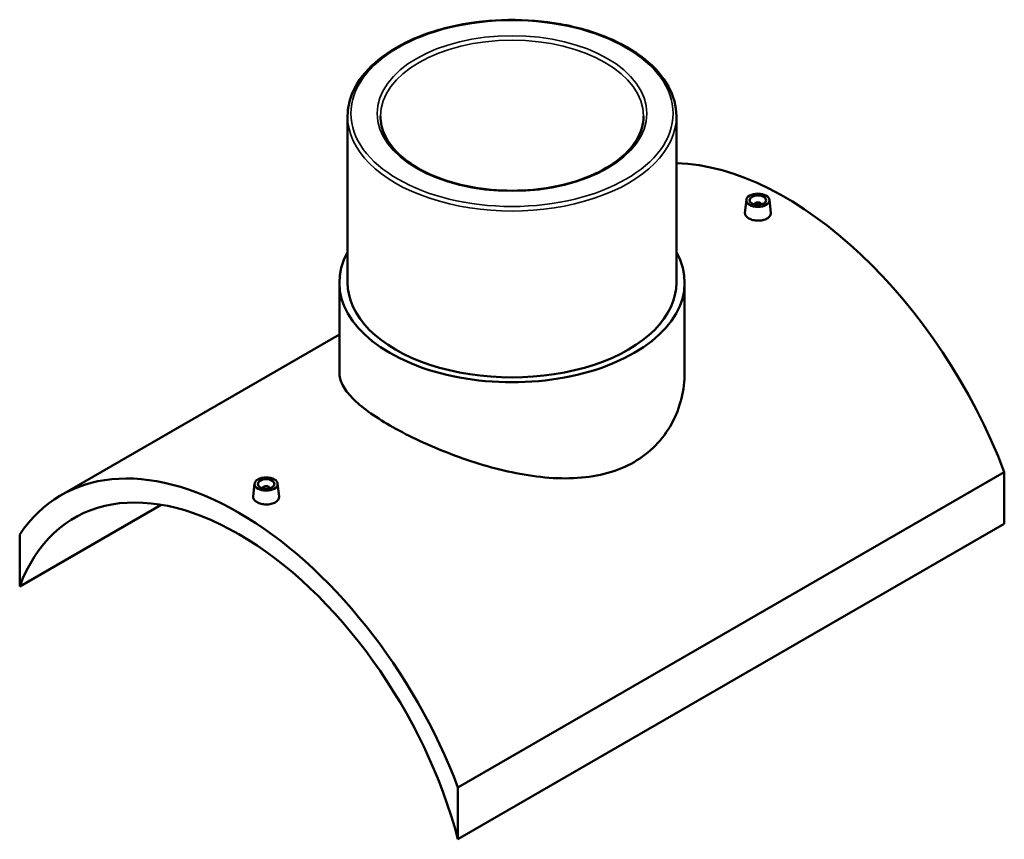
# Model space of a CAD drawing. Header units: millimetres. Extents: x -309 to 1492, y -360 to 1085.
# Tile 5 of 5: x 893 to 1492, y 586 to 1085. Entities that reach past the tile are written whole.
import ezdxf

# ---------------------------------------------------------------- set-up
doc = ezdxf.new("R2010")
doc.units = ezdxf.units.MM
doc.layers.add('Visible (ANSI)', color=7, linetype='Continuous', lineweight=50)
doc.layers.add('Visible Narrow (ANSI)', color=7, linetype='Continuous', lineweight=35)

msp = doc.modelspace()

# ---------------------------------------------------------------- linework, layer by layer
at = {"layer": 'Visible (ANSI)'}
for p, q in [((1092.75, 1025.88), (1092.75, 924.63)), ((1292.75, 1025.88), (1292.75, 924.63)), ((1335.32, 974.98), (1334.47, 967.1)), ((1340.3, 972.08), (1340.3, 972.28)), ((1344.3, 972.08), (1344.3, 972.28)), ((1349.29, 974.98), (1350.13, 967.12)), ((1087.75, 924.63), (1087.75, 869.8)), ((1297.75, 924.63), (1297.75, 869.8)), ((1087.75, 892.97), (918.58, 795.3)), ((1492.21, 809.28), (1159.87, 617.4)), ((1492.21, 809.28), (1492.21, 777.74)), ((1036.21, 802.29), (1035.36, 794.41)), ((1041.2, 799.59), (1041.2, 799.39)), ((1045.2, 799.59), (1045.2, 799.39)), ((1050.18, 802.29), (1051.03, 794.43)), ((893.29, 739.77), (979.32, 789.44)), ((1159.87, 585.86), (1492.21, 777.74)), ((893.29, 771.31), (893.29, 739.77)), ((1159.87, 585.86), (1159.87, 617.4))]:
    msp.add_line(p, q, dxfattribs=at)
for centre, major_axis, start_param, end_param in [((1358.92, 800.12), (-108, 187.06), 4.437112, 5.945866), ((1342.3, 972.28), (-2, 0), 2.963882, 6.460896), ((1192.75, 924.63), (105, 0), 2.831748, 6.59303), ((1192.75, 924.63), (-100, 0), 0, 3.141593), ((1026.58, 608.24), (-108, 187.06), 4.437112, 6.558462), ((1026.58, 608.24), (-100, 173.21), 4.267754, 6.727821), ((1043.2, 799.59), (-2, 0), 2.963882, 6.460896)]:
    msp.add_ellipse(centre, major_axis=major_axis, ratio=0.57735, start_param=start_param, end_param=end_param, dxfattribs=at)
for centre, major_axis in [((1342.3, 974.73), (7, 0)), ((1342.3, 974.73), (5, 0)), ((1043.2, 802.04), (-7, 0)), ((1043.2, 802.04), (5, 0))]:
    msp.add_ellipse(centre, major_axis=major_axis, ratio=0.57735, dxfattribs=at)
for points, knots in [([(1292.75, 1025.88), (1292.75, 1032.04), (1291.09, 1038.19), (1284.62, 1049.94), (1279.74, 1055.52), (1267.21, 1065.57), (1259.5, 1070.02), (1242.08, 1077.26), (1232.37, 1080.05), (1211.96, 1083.71), (1201.26, 1084.58), (1179.94, 1084.31), (1169.32, 1083.18), (1149.21, 1079.02), (1139.73, 1075.99), (1122.84, 1068.31), (1115.44, 1063.66), (1103.53, 1053.17), (1099, 1047.33), (1093.91, 1036.21), (1092.75, 1031.05), (1092.75, 1025.88)], [0.785398, 0.785398, 0.785398, 0.785398, 1.093214, 1.093214, 1.409172, 1.409172, 1.731937, 1.731937, 2.055227, 2.055227, 2.377945, 2.377945, 2.700445, 2.700445, 3.023228, 3.023228, 3.346578, 3.346578, 3.668936, 3.668936, 3.926991, 3.926991, 3.926991, 3.926991]), ([(1272.75, 1025.88), (1272.75, 1020.95), (1271.31, 1016.01), (1265.66, 1006.71), (1261.57, 1002.35), (1251.18, 994.63), (1244.95, 991.26), (1230.93, 985.78), (1223.13, 983.68), (1206.75, 980.98), (1198.17, 980.38), (1181.11, 980.76), (1172.63, 981.74), (1156.65, 985.16), (1149.16, 987.61), (1135.93, 993.68), (1130.19, 997.31), (1121.01, 1005.35), (1117.59, 1009.75), (1113.65, 1018.09), (1112.75, 1021.99), (1112.75, 1025.88)], [5.497787, 5.497787, 5.497787, 5.497787, 5.83484, 5.83484, 6.15815, 6.15815, 6.474241, 6.474241, 6.790272, 6.790272, 7.107013, 7.107013, 7.423983, 7.423983, 7.740581, 7.740581, 8.056444, 8.056444, 8.373194, 8.373194, 8.63938, 8.63938, 8.63938, 8.63938]), ([(1347.85, 963.57), (1347.16, 963.16), (1346.28, 962.82), (1344.34, 962.38), (1343.29, 962.28), (1341.32, 962.32), (1340.27, 962.45), (1338.34, 962.93), (1337.46, 963.29), (1336.06, 964.09), (1335.46, 964.59), (1334.66, 965.69), (1334.46, 966.28), (1334.46, 966.92), (1334.46, 967.01), (1334.47, 967.1)], [2.364652, 2.364652, 2.364652, 2.364652, 2.660287, 2.660287, 2.955923, 2.955923, 3.25145, 3.25145, 3.546978, 3.546978, 3.842506, 3.842506, 4.138034, 4.138034, 4.185882, 4.185882, 4.185882, 4.185882]), ([(1350.13, 967.12), (1350.14, 967.02), (1350.15, 966.92), (1350.15, 966.25), (1349.95, 965.62), (1349.15, 964.48), (1348.55, 963.97), (1347.85, 963.57)], [6.4543621, 6.4543621, 6.4543621, 6.4543621, 6.5026862, 6.5026862, 6.7983213, 6.7983213, 7.0939565, 7.0939565, 7.0939565, 7.0939565]), ([(1267, 815.44), (1262.24, 812.69), (1256.89, 810.44), (1245.31, 807.17), (1239.08, 806.16), (1226.15, 805.3), (1219.45, 805.46), (1206, 806.71), (1199.26, 807.8), (1186.25, 810.55), (1179.52, 812.31), (1166.07, 816.43), (1159.35, 818.8), (1146.41, 823.87), (1140.17, 826.59), (1128.59, 832.12), (1123.25, 834.94), (1113.76, 840.42), (1109.34, 843.24), (1101.59, 848.87), (1098.27, 851.67), (1092.96, 857.13), (1090.97, 859.79), (1088.36, 864.94), (1087.75, 867.42), (1087.75, 869.8)], [0, 0, 0, 0, 2.017937, 2.017937, 4.035874, 4.035874, 6.053811, 6.053811, 8.071748, 8.071748, 10.084846, 10.084846, 12.097944, 12.097944, 14.111041, 14.111041, 16.124139, 16.124139, 18.137237, 18.137237, 20.150335, 20.150335, 22.163433, 22.163433, 24.176531, 24.176531, 24.176531, 24.176531]), ([(1297.75, 869.8), (1297.75, 864.66), (1297.13, 859.33), (1294.53, 848.81), (1292.54, 843.63), (1287.23, 833.96), (1283.91, 829.46), (1276.17, 821.57), (1271.75, 818.18), (1267, 815.44)], [56.424809, 56.424809, 56.424809, 56.424809, 58.442746, 58.442746, 60.460683, 60.460683, 62.47862, 62.47862, 64.496557, 64.496557, 64.496557, 64.496557]), ([(1048.75, 790.88), (1048.05, 790.47), (1047.17, 790.13), (1045.23, 789.69), (1044.18, 789.6), (1042.21, 789.63), (1041.16, 789.76), (1039.23, 790.24), (1038.35, 790.6), (1036.96, 791.4), (1036.35, 791.9), (1035.55, 793), (1035.35, 793.59), (1035.35, 794.23), (1035.35, 794.32), (1035.36, 794.41)], [0, 0, 0, 0, 0.295635, 0.295635, 0.59127, 0.59127, 0.886798, 0.886798, 1.182326, 1.182326, 1.477854, 1.477854, 1.773382, 1.773382, 1.82123, 1.82123, 1.82123, 1.82123]), ([(1051.03, 794.43), (1051.04, 794.33), (1051.04, 794.23), (1051.04, 793.56), (1050.85, 792.93), (1050.05, 791.79), (1049.45, 791.28), (1048.75, 790.88)], [4.0897099, 4.0897099, 4.0897099, 4.0897099, 4.138034, 4.138034, 4.4336692, 4.4336692, 4.7293043, 4.7293043, 4.7293043, 4.7293043])]:
    msp.add_open_spline(points, degree=3, knots=knots, dxfattribs=at)
at = {"layer": 'Visible Narrow (ANSI)'}
for major_axis in [(98, 0), (82, 0)]:
    msp.add_ellipse((1192.75, 1027.51), major_axis=major_axis, ratio=0.57735, dxfattribs=at)
for major_axis, start_param, end_param in [((-80, 0), 3.141593, 6.283185), ((-100, 0), 0, 3.141593)]:
    msp.add_ellipse((1192.75, 1025.88), major_axis=major_axis, ratio=0.57735, start_param=start_param, end_param=end_param, dxfattribs=at)

doc.saveas('drawing.dxf')
